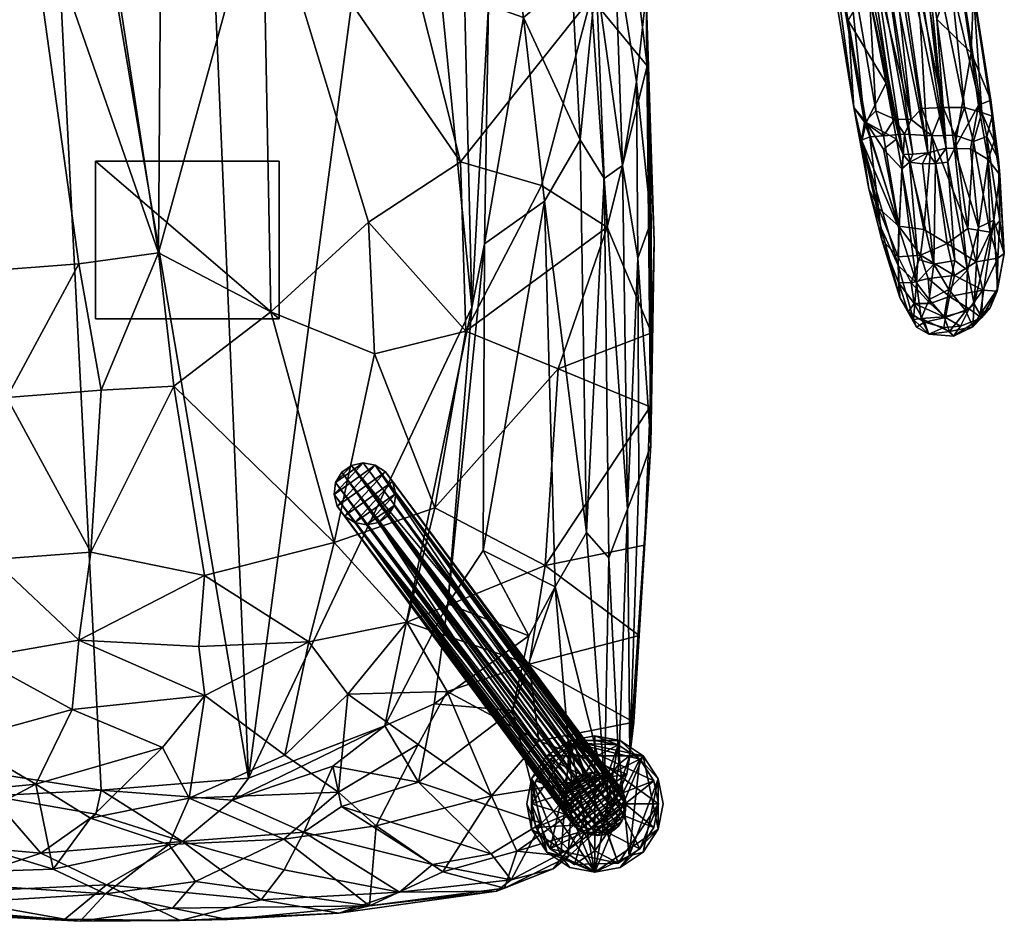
# Model space of a CAD drawing. Header units: inches. Extents: x -10.8 to 10.9, y -13 to 11.9.
# Tile 2 of 7: x -1.4 to 10.9, y -13 to -1.8. Entities that reach past the tile are written whole.
import ezdxf

# ---------------------------------------------------------------- set-up
doc = ezdxf.new("R2010")
doc.units = ezdxf.units.IN
doc.layers.get('0').update_dxf_attribs({"true_color": 0xc2ced6})

msp = doc.modelspace()

# ---------------------------------------------------------------- meshes
mesh = msp.add_polyface()
corners = [(3.398, 3.263, 12.111), (1.474, -11.188, 12.981), (0.809, 4.451, 12.04), (4.077, 1.863, 12.197), (4.246, -5.35, 12.629), (5.976, 1.336, 14.107), (6.41, -1.462, 14.312), (6.033, 1.341, 13.877), (6.424, -2.348, 14.644), (6.474, -4.277, 14.517), (6.308, -4.736, 14.102), (6.291, -2.55, 13.974), (6.022, -0.847, 13.505), (0.357, -4.672, 15.83), (1.751, -5.403, 15.881), (1.649, 0.033, 15.051), (3.122, 0.38, 14.844), (4.106, -3.54, 15.324), (5.113, -3.835, 15.184), (5.727, -1.501, 14.675), (4.368, 0.535, 14.616), (5.926, -4.35, 15.078), (5.001, 1.279, 12.569), (5.488, -1.247, 12.926), (4.467, 1.14, 12.321), (5.593, -3.268, 13.107), (4.888, -1.749, 12.595), (5.456, 1.206, 12.905), (5.791, -1.249, 13.2), (6.115, -3.587, 13.665), (4.404, -4.557, 12.602), (4.455, -1.595, 12.414), (5.148, -4.029, 12.886), (6.51, -4.529, 14.858), (2.964, -4.289, 15.599), (5.888, -3.747, 13.402), (0.392, -0.003, 15.104), (-1.147, 4.291, 12.049)]
mesh.append_faces([[corners[k] for k in face] for face in [(0, 1, 2), (3, 4, 0), (5, 6, 7), (6, 5, 8), (9, 10, 11), (6, 11, 12), (6, 9, 11), (6, 12, 7), (13, 14, 15), (16, 15, 17), (18, 19, 17), (19, 5, 20), (18, 21, 19), (22, 23, 24), (23, 25, 26), (23, 22, 27), (28, 23, 27), (25, 23, 28), (28, 12, 29), (30, 31, 26), (28, 27, 12), (26, 31, 24), (26, 32, 30), (10, 29, 11), (31, 30, 4), (31, 4, 3), (17, 19, 16), (8, 33, 6), (15, 14, 34), (5, 19, 8), (25, 28, 35), (28, 29, 35), (12, 11, 29), (13, 15, 36), (15, 34, 17), (25, 32, 26), (1, 37, 2), (8, 19, 21), (23, 26, 24), (19, 20, 16)]], dxfattribs={"vtx0": -1, "vtx1": -1, "vtx2": -1})
mesh = msp.add_polyface()
corners = [(-3.426, 3.209, 12.115), (-4.359, -2.518, 12.459), (-4.184, 1.662, 12.217), (-1.147, 4.291, 12.049), (-2.476, -11.009, 12.97), (-1.632, 2.834, 14.783), (-0.374, 2.581, 14.8), (-0.265, 3.037, 14.954), (-1.761, 2.251, 14.677), (-0.062, 2.182, 14.762), (-3.351, 2.176, 14.491), (-2.965, 2.663, 14.557), (-4.358, 2.785, 14.277), (-1.013, 1.717, 14.789), (-2.193, 1.706, 14.708), (0.561, 1.767, 14.796), (-1.32, 0.155, 15.046), (-2.385, 0.001, 14.988), (-1.93, -4.906, 15.793), (-3.05, -3.198, 15.419), (-4.664, -0.887, 14.797), (-3.552, -0.126, 14.86), (-4.999, 0.458, 14.496), (-0.472, 0.732, 14.984), (0.357, -4.672, 15.83), (-4.193, 3.061, 12.333), (-4.729, 2.675, 12.528), (-5.121, -1.959, 12.734), (-4.509, -1.333, 12.424), (-4.471, -3.831, 12.569), (-5.01, 1.356, 12.576), (1.031, 2.675, 14.79), (-4.626, 2.304, 14.233), (0.392, -0.003, 15.104), (-4.953, -5.017, 12.893), (-0.629, -4.809, 15.842), (-4.429, -4.065, 15.349)]
mesh.append_faces([[corners[k] for k in face] for face in [(0, 1, 2), (1, 0, 3), (4, 1, 3), (5, 6, 7), (8, 6, 5), (9, 6, 8), (10, 11, 12), (9, 8, 13), (13, 8, 14), (8, 10, 14), (13, 15, 9), (16, 17, 18), (18, 17, 19), (20, 21, 22), (14, 17, 16), (17, 14, 21), (23, 16, 24), (23, 15, 13), (25, 2, 26), (0, 2, 25), (27, 28, 29), (2, 28, 30), (28, 2, 1), (29, 28, 1), (31, 7, 6), (11, 8, 5), (21, 20, 19), (8, 11, 10), (10, 12, 32), (23, 13, 16), (22, 21, 10), (23, 24, 33), (26, 2, 30), (29, 34, 27), (21, 19, 17), (16, 35, 24), (20, 36, 19), (16, 18, 35), (14, 16, 13), (14, 10, 21), (22, 10, 32)]], dxfattribs={"vtx0": -1, "vtx1": -1, "vtx2": -1})
mesh = msp.add_polyface()
corners = [(-2.476, -11.009, 12.97), (-3.923, -8.854, 12.842), (-4.359, -2.518, 12.459), (1.474, -11.188, 12.981), (-0.355, -11.339, 12.99), (-1.147, 4.291, 12.049), (-3.422, -10.313, 12.942), (0.928, -8.674, 16.271), (-0.481, -8.386, 16.251), (-0.631, -9.477, 16.304), (-0.355, -6.376, 16.046), (0.547, -6.326, 16.036), (-3.457, -10, 16.002), (-5.118, -9.864, 15.666), (-4.493, -11.342, 15.543), (-2.099, -10.718, 16.058), (-1.887, -9.698, 16.22), (-0.715, -10.339, 16.217), (-4.147, -8.805, 15.908), (-2.849, -8.763, 16.107), (-3.2, -6.542, 15.863), (-4.832, -6.147, 15.553), (-1.698, -8.476, 16.204), (-1.525, -6.467, 16.013), (-0.629, -4.809, 15.842), (-1.93, -4.906, 15.793), (-3.523, -5.056, 15.634), (-3.05, -3.198, 15.419), (-4.371, -8.265, 12.948), (-5.013, -8.654, 13.281), (-4.471, -3.831, 12.569), (-4.953, -5.017, 12.893), (-4.54, -9.906, 13.257), (0.357, -4.672, 15.83), (-4.429, -4.065, 15.349), (0.935, -10.165, 16.244), (0.406, -10.809, 16.133)]
mesh.append_faces([[corners[k] for k in face] for face in [(0, 1, 2), (3, 4, 5), (1, 0, 6), (0, 5, 4), (7, 8, 9), (10, 8, 11), (12, 13, 14), (15, 16, 12), (17, 9, 16), (13, 12, 18), (19, 12, 16), (18, 19, 20), (18, 20, 21), (22, 23, 20), (8, 10, 23), (24, 25, 23), (25, 26, 20), (21, 20, 26), (26, 25, 27), (28, 1, 29), (30, 1, 28), (28, 31, 30), (32, 1, 6), (30, 2, 1), (10, 11, 33), (12, 19, 18), (9, 8, 22), (26, 34, 21), (35, 17, 36), (8, 7, 11), (19, 16, 22), (26, 27, 34), (35, 9, 17), (22, 20, 19), (8, 23, 22), (24, 23, 10), (25, 20, 23), (10, 33, 24), (15, 17, 16), (9, 22, 16), (32, 29, 1)]], dxfattribs={"vtx0": -1, "vtx1": -1, "vtx2": -1})
mesh = msp.add_polyface()
corners = [(4.246, -5.35, 12.629), (1.474, -11.188, 12.981), (3.398, 3.263, 12.111), (6.39, -8.297, 15.338), (6.323, -9.421, 15.361), (6.468, -7.058, 14.932), (6.458, -6.581, 15.213), (6.51, -4.529, 14.858), (6.424, -2.348, 14.644), (6.475, -5.664, 15.114), (6.41, -1.462, 14.312), (6.474, -4.277, 14.517), (6.318, -7.487, 14.456), (6.177, -7.852, 14.188), (6.308, -4.736, 14.102), (0.357, -4.672, 15.83), (0.547, -6.326, 16.036), (1.751, -5.403, 15.881), (0.928, -8.674, 16.271), (2.537, -8.267, 16.11), (3.788, -7.833, 15.902), (3.037, -5.924, 15.811), (2.964, -4.289, 15.599), (4.171, -5.644, 15.617), (4.106, -3.54, 15.324), (5.32, -6.109, 15.452), (5.926, -4.35, 15.078), (5.113, -3.835, 15.184), (5.157, -8.551, 15.684), (5.279, -8.817, 13.428), (5.148, -4.029, 12.886), (5.669, -8.142, 13.631), (5.948, -8.454, 13.931), (5.888, -3.747, 13.402), (4.404, -4.557, 12.602), (4.387, -8.364, 12.959), (3.95, -9.026, 12.861), (5.593, -3.268, 13.107), (6.115, -3.587, 13.665)]
mesh.append_faces([[corners[k] for k in face] for face in [(0, 1, 2), (3, 4, 5), (3, 5, 6), (7, 8, 9), (7, 9, 6), (7, 5, 10), (7, 6, 5), (11, 10, 5), (12, 13, 14), (5, 12, 14), (14, 11, 5), (15, 16, 17), (18, 19, 16), (19, 20, 21), (21, 22, 17), (21, 20, 23), (24, 22, 23), (25, 23, 20), (26, 27, 23), (3, 6, 28), (29, 30, 31), (32, 31, 33), (32, 33, 13), (34, 35, 36), (30, 35, 34), (29, 35, 30), (31, 30, 37), (31, 37, 33), (13, 38, 14), (34, 36, 0), (22, 21, 23), (25, 20, 28), (9, 25, 6), (25, 9, 26), (8, 26, 9), (19, 21, 17), (19, 17, 16), (24, 23, 27), (26, 23, 25), (33, 38, 13), (25, 28, 6)]], dxfattribs={"vtx0": -1, "vtx1": -1, "vtx2": -1})
mesh = msp.add_polyface()
corners = [(8.524, -0.087, 23.274), (8.325, 0.951, 23.259), (8.479, 0.493, 21.784), (8.311, 1.191, 21.727), (8.071, 2.005, 23.241), (8.701, 0.713, 20.259), (8.887, -0.051, 20.38), (8.153, 1.716, 21.679), (8.511, 1.316, 20.171), (9.282, 1.502, 19.951), (9.498, 1.237, 20.193), (9.555, 0.266, 20.137), (8.812, 1.226, 19.869), (8.88, 1.536, 19.765), (9.23, -0.062, 20.07), (8.7, 1.103, 20.019), (9.098, -0.11, 20.144), (8.345, 2.026, 19.827), (8.964, -0.165, 20.309), (9.939, 1.389, 22.79), (9.889, 1.163, 21.673), (9.873, 1.653, 23.146), (10.124, 0.525, 22.905), (10.155, 0.348, 23.104), (10.22, -0.021, 22.76), (10.275, -0.307, 23.19), (10.08, 0.145, 21.76), (10.184, -0.473, 21.835), (9.712, 0.223, 20.314), (9.746, 1.321, 23.544), (10.161, -0.253, 23.512), (9.901, 1.358, 23.309), (8.698, 1.576, 23.706), (9.134, -0.661, 23.839), (8.876, 2.07, 23.732), (8.877, -0.663, 23.698), (8.49, 1.539, 23.593), (8.301, 1.459, 23.411), (8.632, -0.233, 23.478), (8.696, -1.087, 23.311), (10.472, -1.454, 23.38), (9.203, 0.987, 19.883), (9.584, 0.935, 23.728), (10.196, -1.314, 23.735), (9.228, 1.371, 23.774), (9.7, -3.014, 24.015), (8.681, -0.502, 21.853)]
mesh.append_faces([[corners[k] for k in face] for face in [(0, 1, 2), (3, 1, 4), (1, 3, 2), (2, 5, 6), (5, 2, 3), (7, 8, 3), (9, 10, 11), (12, 13, 14), (15, 12, 16), (8, 17, 15), (18, 6, 5), (18, 5, 15), (19, 20, 21), (21, 22, 19), (22, 21, 23), (24, 23, 25), (22, 26, 20), (23, 24, 26), (27, 28, 26), (29, 30, 31), (32, 33, 34), (32, 35, 33), (36, 35, 32), (37, 35, 36), (37, 38, 35), (37, 39, 38), (23, 21, 40), (1, 37, 4), (13, 41, 14), (12, 14, 16), (15, 16, 18), (17, 12, 15), (26, 22, 23), (20, 26, 28), (31, 40, 21), (1, 0, 37), (41, 9, 11), (42, 43, 29), (0, 39, 37), (8, 15, 5), (44, 34, 45), (0, 2, 46), (2, 6, 46), (5, 3, 8), (10, 28, 11), (22, 20, 19), (20, 28, 10)]], dxfattribs={"vtx0": -1, "vtx1": -1, "vtx2": -1})
mesh = msp.add_polyface()
corners = [(8.681, -0.502, 21.853), (8.887, -0.051, 20.38), (9.157, -1.366, 20.587), (9.098, -0.11, 20.144), (9.23, -0.062, 20.07), (9.718, -3.447, 20.734), (9.203, 0.987, 19.883), (9.906, -3.428, 20.676), (9.712, 0.223, 20.314), (9.872, -0.756, 20.51), (10.132, -3.37, 20.758), (10.018, -1.772, 20.669), (8.964, -0.165, 20.309), (9.6, -3.45, 20.837), (10.275, -0.307, 23.19), (10.184, -0.473, 21.835), (10.22, -0.021, 22.76), (10.473, -1.406, 23.25), (10.275, -1.044, 21.889), (10.445, -2.187, 22.003), (10.08, 0.145, 21.76), (9.584, 0.935, 23.728), (10.36, -2.868, 23.893), (10.196, -1.314, 23.735), (10.097, -2.867, 23.999), (9.829, -2.88, 24.023), (9.228, 1.371, 23.774), (9.7, -3.014, 24.015), (8.877, -0.663, 23.698), (9.259, -2.91, 23.828), (9.134, -0.661, 23.839), (8.632, -0.233, 23.478), (9.12, -3.05, 23.655), (8.989, -2.868, 23.412), (10.472, -1.454, 23.38), (10.155, 0.348, 23.104), (10.689, -2.775, 23.332), (9.812, -1.787, 20.431), (9.555, 0.266, 20.137), (10.161, -0.253, 23.512), (9.901, 1.358, 23.309), (10.577, -2.93, 23.722), (9.746, 1.321, 23.544), (8.876, 2.07, 23.732), (9.492, -3.011, 23.957), (8.696, -1.087, 23.311), (8.915, -1.788, 21.976), (9.387, -2.564, 20.782), (8.524, -0.087, 23.274)]
mesh.append_faces([[corners[k] for k in face] for face in [(0, 1, 2), (3, 4, 5), (4, 6, 7), (8, 9, 10), (11, 10, 9), (12, 13, 2), (12, 2, 1), (14, 15, 16), (14, 17, 18), (19, 18, 17), (18, 11, 9), (16, 15, 20), (8, 15, 9), (21, 22, 23), (21, 24, 22), (25, 26, 27), (28, 29, 30), (31, 32, 28), (31, 33, 32), (14, 34, 17), (14, 35, 34), (36, 17, 34), (6, 37, 7), (12, 3, 13), (6, 38, 37), (39, 34, 40), (41, 34, 39), (23, 39, 42), (26, 24, 21), (30, 27, 43), (29, 44, 30), (32, 29, 28), (45, 33, 31), (37, 38, 10), (41, 39, 23), (0, 46, 45), (8, 10, 38), (46, 33, 45), (19, 11, 18), (25, 24, 26), (0, 2, 46), (47, 46, 2), (14, 18, 15), (36, 19, 17), (18, 9, 15), (0, 45, 48)]], dxfattribs={"vtx0": -1, "vtx1": -1, "vtx2": -1})
mesh = msp.add_polyface()
corners = [(8.915, -1.788, 21.976), (9.141, -3.054, 22.096), (8.989, -2.868, 23.412), (9.086, -3.281, 22.73), (9.517, -3.258, 20.903), (9.357, -3.382, 21.519), (9.582, -3.629, 20.94), (9.387, -2.564, 20.782), (10.237, -3.377, 20.921), (10.132, -3.37, 20.758), (10.018, -1.772, 20.669), (9.906, -3.428, 20.676), (9.812, -1.787, 20.431), (9.6, -3.45, 20.837), (10.535, -2.837, 22.073), (10.729, -3.285, 22.87), (10.656, -3.514, 22.282), (10.689, -2.775, 23.332), (10.445, -2.187, 22.003), (10.435, -3.381, 21.527), (9.614, -3.199, 24.001), (9.957, -3.217, 24.05), (9.7, -3.014, 24.015), (9.492, -3.011, 23.957), (9.184, -3.233, 23.718), (9.356, -3.218, 23.881), (9.12, -3.05, 23.655), (9.082, -3.272, 23.52), (9.172, -3.875, 23.419), (10.472, -1.454, 23.38), (10.577, -2.93, 23.722), (10.705, -2.974, 23.468), (9.134, -0.661, 23.839), (10.638, -3.226, 23.717), (10.781, -3.511, 23.482), (10.36, -2.868, 23.893), (10.097, -2.867, 23.999), (10.242, -3.21, 23.989), (9.829, -2.88, 24.023), (10.002, -3.561, 20.717), (9.23, -0.062, 20.07), (9.718, -3.447, 20.734), (9.157, -1.366, 20.587), (10.196, -1.314, 23.735), (10.474, -3.29, 23.887), (10.154, -3.544, 20.803), (9.098, -0.11, 20.144), (9.259, -2.91, 23.828)]
mesh.append_faces([[corners[k] for k in face] for face in [(0, 1, 2), (3, 2, 1), (1, 4, 5), (5, 4, 6), (4, 1, 7), (7, 1, 0), (8, 9, 10), (9, 11, 12), (4, 7, 13), (14, 15, 16), (17, 14, 18), (16, 19, 14), (14, 19, 8), (18, 14, 8), (20, 21, 22), (20, 22, 23), (24, 25, 26), (24, 26, 27), (28, 27, 2), (29, 30, 31), (32, 23, 22), (33, 34, 31), (35, 36, 37), (17, 29, 31), (21, 36, 38), (39, 11, 9), (4, 13, 6), (2, 3, 28), (40, 11, 41), (7, 42, 13), (20, 23, 25), (35, 30, 43), (30, 35, 44), (15, 14, 17), (45, 9, 8), (46, 41, 13), (35, 37, 44), (21, 38, 22), (23, 47, 25), (47, 26, 25), (26, 2, 27), (30, 44, 33), (17, 31, 34), (18, 8, 10), (33, 31, 30), (36, 21, 37), (15, 17, 34)]], dxfattribs={"vtx0": -1, "vtx1": -1, "vtx2": -1})
mesh = msp.add_polyface()
corners = [(10.8, -3.702, 23.111), (10.781, -3.511, 23.482), (10.854, -4.678, 23.391), (10.656, -3.514, 22.282), (10.723, -4.264, 22.484), (10.533, -4.355, 21.661), (10.237, -3.377, 20.921), (10.435, -3.381, 21.527), (10.398, -4.887, 21.065), (10.154, -3.544, 20.803), (10.474, -3.29, 23.887), (10.4, -4.369, 24.053), (10.677, -4.413, 23.856), (10.242, -3.21, 23.989), (10.145, -4.555, 24.115), (9.957, -3.217, 24.05), (9.981, -4.81, 20.955), (9.841, -3.564, 20.715), (10.002, -3.561, 20.717), (9.857, -4.379, 24.087), (9.614, -3.199, 24.001), (9.678, -3.546, 20.782), (9.547, -4.34, 23.939), (9.781, -4.748, 21.047), (9.172, -3.875, 23.419), (9.333, -4.51, 23.499), (9.295, -4.116, 23.662), (9.141, -3.054, 22.096), (9.55, -4.371, 21.686), (9.086, -3.281, 22.73), (9.357, -3.382, 21.519), (9.582, -3.629, 20.94), (10.132, -3.37, 20.758), (9.718, -3.447, 20.734), (9.906, -3.428, 20.676), (9.6, -3.45, 20.837), (10.801, -4.269, 23.636), (10.638, -3.226, 23.717), (9.184, -3.233, 23.718), (9.082, -3.272, 23.52), (9.325, -4.365, 22.804), (9.766, -5.041, 21.211), (10.242, -4.765, 20.953), (9.356, -3.218, 23.881), (10.729, -3.285, 22.87), (9.538, -4.829, 22.188)]
mesh.append_faces([[corners[k] for k in face] for face in [(0, 1, 2), (3, 4, 5), (6, 7, 5), (8, 9, 6), (10, 11, 12), (13, 11, 10), (14, 11, 15), (16, 17, 18), (15, 19, 14), (20, 19, 15), (16, 21, 17), (19, 20, 22), (23, 21, 16), (24, 25, 26), (27, 28, 29), (30, 28, 27), (30, 31, 28), (18, 32, 9), (21, 33, 34), (21, 35, 33), (21, 31, 35), (36, 2, 1), (6, 5, 8), (37, 36, 1), (12, 36, 37), (10, 12, 37), (26, 22, 38), (31, 21, 23), (39, 26, 38), (24, 26, 39), (29, 40, 24), (41, 28, 31), (0, 4, 3), (4, 0, 2), (42, 18, 9), (18, 17, 34), (20, 43, 22), (43, 38, 22), (21, 34, 17), (25, 24, 40), (0, 44, 1), (45, 40, 29), (3, 5, 7), (11, 13, 15), (28, 45, 29), (0, 3, 44)]], dxfattribs={"vtx0": -1, "vtx1": -1, "vtx2": -1})
mesh = msp.add_polyface()
corners = [(-0.422, -5.49, 13.137), (-0.422, -5.49, 13.942), (-0.422, -3.531, 13.137), (-0.422, -3.531, 13.942), (1.855, -5.49, 13.137), (1.855, -5.49, 13.942), (1.855, -3.531, 13.137), (1.855, -3.531, 13.942)]
mesh.append_faces([[corners[k] for k in face] for face in [(5, 3, 1), (3, 5, 7)]], dxfattribs={"vtx0": -1})
mesh.append_faces([[corners[k] for k in face] for face in [(0, 4, 5), (5, 1, 0), (4, 6, 7), (7, 5, 4), (6, 2, 3), (3, 7, 6), (2, 0, 1), (1, 3, 2), (4, 0, 2), (2, 6, 4)]], dxfattribs={"vtx2": -1})
mesh = msp.add_polyface()
corners = [(10.145, -4.555, 24.115), (9.816, -4.699, 24.012), (10.236, -4.95, 23.955), (9.92, -5.251, 21.235), (10.167, -5.125, 21.093), (10.107, -5.464, 21.37), (9.699, -5.043, 23.729), (9.735, -5.299, 23.467), (9.935, -5.301, 23.627), (9.909, -4.989, 23.904), (9.547, -4.34, 23.939), (9.536, -4.72, 23.81), (9.824, -5.486, 21.538), (9.766, -5.041, 21.211), (9.981, -4.81, 20.955), (9.663, -5.403, 23.046), (9.865, -5.531, 23.14), (9.54, -5.037, 23.518), (9.295, -4.116, 23.662), (9.726, -5.496, 21.753), (9.918, -5.679, 21.941), (9.766, -5.594, 21.995), (9.556, -5.223, 23.096), (9.333, -4.51, 23.499), (9.325, -4.365, 22.804), (10.002, -3.561, 20.717), (10.242, -4.765, 20.953), (9.582, -3.629, 20.94), (9.781, -4.748, 21.047), (10.176, -5.212, 23.774), (9.857, -4.379, 24.087), (10.102, -5.597, 23.062), (10.173, -5.647, 21.671), (10.124, -5.472, 23.42), (9.538, -4.829, 22.188), (9.55, -4.371, 21.686)]
mesh.append_faces([[corners[k] for k in face] for face in [(0, 1, 2), (3, 4, 5), (6, 7, 8), (6, 9, 1), (10, 11, 1), (3, 5, 12), (3, 13, 14), (7, 15, 16), (11, 17, 6), (12, 13, 3), (18, 11, 10), (19, 13, 12), (12, 20, 19), (19, 21, 22), (15, 17, 22), (23, 22, 17), (22, 23, 24), (14, 25, 26), (6, 8, 9), (21, 20, 16), (15, 21, 16), (17, 7, 6), (23, 11, 18), (13, 27, 28), (29, 9, 8), (4, 3, 14), (1, 30, 10), (13, 28, 14), (7, 17, 15), (17, 11, 23), (30, 1, 0), (31, 16, 20), (20, 12, 32), (33, 8, 7), (19, 34, 13), (12, 5, 32), (16, 31, 33), (21, 15, 22), (29, 8, 33), (19, 22, 34), (34, 22, 24), (1, 9, 2), (6, 1, 11), (20, 21, 19), (33, 7, 16), (34, 35, 13)]], dxfattribs={"vtx0": -1, "vtx1": -1, "vtx2": -1})
mesh = msp.add_polyface()
corners = [(10.398, -4.887, 21.065), (10.533, -4.355, 21.661), (10.48, -5.309, 21.467), (10.677, -5.354, 22.689), (10.556, -5.436, 21.922), (10.772, -5.117, 22.948), (10.767, -5.146, 23.31), (10.854, -4.678, 23.391), (10.801, -4.269, 23.636), (10.775, -4.735, 23.663), (10.463, -5.59, 21.892), (10.677, -4.413, 23.856), (10.573, -5.476, 23.074), (10.589, -5.133, 23.679), (10.242, -4.765, 20.953), (10.154, -3.544, 20.803), (10.507, -4.782, 23.936), (10.167, -5.125, 21.093), (10.173, -5.647, 21.671), (10.378, -5.391, 21.376), (10.223, -5.703, 22.055), (10.107, -5.464, 21.37), (10.309, -5.579, 23.119), (10.176, -5.212, 23.774), (10.419, -5.367, 23.518), (10.236, -4.95, 23.955), (10.145, -4.555, 24.115), (9.981, -4.81, 20.955), (10.102, -5.597, 23.062), (9.918, -5.679, 21.941), (10.124, -5.472, 23.42), (9.909, -4.989, 23.904), (10.723, -4.264, 22.484), (10.4, -4.369, 24.053)]
mesh.append_faces([[corners[k] for k in face] for face in [(0, 1, 2), (3, 4, 5), (6, 3, 5), (7, 8, 9), (9, 6, 7), (4, 10, 2), (11, 9, 8), (12, 10, 3), (13, 6, 9), (0, 14, 15), (13, 12, 6), (11, 16, 9), (17, 14, 0), (18, 19, 10), (12, 20, 10), (21, 19, 18), (22, 20, 12), (13, 23, 24), (25, 16, 26), (17, 27, 14), (20, 28, 29), (5, 7, 6), (19, 0, 2), (19, 2, 10), (10, 4, 3), (12, 3, 6), (24, 12, 13), (28, 20, 22), (13, 9, 16), (20, 18, 10), (23, 13, 25), (17, 19, 21), (30, 28, 22), (23, 25, 31), (2, 1, 32), (16, 11, 33), (16, 33, 26), (13, 16, 25), (5, 4, 32), (7, 5, 32), (17, 0, 19), (24, 22, 12), (30, 24, 23), (30, 22, 24), (18, 20, 29), (4, 2, 32)]], dxfattribs={"vtx0": -1, "vtx1": -1, "vtx2": -1})
mesh = msp.add_polyface()
corners = [(3.168, -10.539, 12.943), (1.474, -11.188, 12.981), (4.246, -5.35, 12.629), (3.95, -9.026, 12.861), (6.208, -10.91, 14.733), (6.468, -7.058, 14.932), (6.258, -10.495, 15.298), (6.323, -9.421, 15.361), (6.069, -11.016, 14.416), (6.177, -7.852, 14.188), (6.318, -7.487, 14.456), (2.537, -8.267, 16.11), (2.222, -9.496, 16.194), (3.44, -9.255, 16.039), (2.706, -10.148, 16.087), (3.582, -10.771, 15.855), (3.941, -10.115, 15.896), (3.788, -7.833, 15.902), (5.157, -8.551, 15.684), (4.957, -9.777, 15.715), (0.935, -10.165, 16.244), (0.86, -9.556, 16.288), (-0.631, -9.477, 16.304), (3.778, -10.266, 13.046), (3.585, -11.241, 13.304), (4.952, -9.423, 13.353), (4.75, -10.352, 13.428), (5.495, -11.359, 13.967), (5.279, -8.817, 13.428), (5.891, -11.251, 14.221), (5.669, -8.142, 13.631), (5.948, -8.454, 13.931), (0.928, -8.674, 16.271), (1.924, -10.903, 16.031), (5.08, -10.725, 15.568), (4.387, -8.364, 12.959), (6.39, -8.297, 15.338)]
mesh.append_faces([[corners[k] for k in face] for face in [(0, 1, 2), (0, 2, 3), (4, 5, 6), (6, 5, 7), (4, 8, 9), (4, 9, 10), (4, 10, 5), (11, 12, 13), (14, 15, 16), (17, 11, 13), (18, 17, 13), (13, 16, 19), (18, 19, 7), (20, 21, 22), (0, 23, 24), (25, 26, 23), (23, 26, 24), (27, 26, 28), (29, 28, 30), (31, 29, 30), (8, 29, 31), (3, 23, 0), (8, 31, 9), (32, 21, 12), (14, 12, 33), (20, 33, 12), (11, 32, 12), (12, 14, 13), (16, 34, 19), (6, 7, 19), (35, 28, 25), (27, 28, 29), (26, 25, 28), (14, 16, 13), (18, 13, 19), (18, 7, 36), (32, 22, 21), (25, 23, 3), (20, 12, 21), (6, 19, 34), (35, 25, 3)]], dxfattribs={"vtx0": -1, "vtx1": -1, "vtx2": -1})
mesh = msp.add_polyface()
corners = [(2.537, -7.668, 12.821), (2.556, -7.521, 12.812), (2.576, -7.815, 12.83), (2.632, -7.393, 12.804), (2.666, -7.937, 12.837), (2.753, -7.308, 12.799), (2.793, -8.018, 12.842), (2.899, -7.278, 12.797), (2.941, -8.047, 12.844), (3.047, -7.307, 12.799), (3.087, -8.017, 12.842), (3.174, -7.388, 12.804), (3.208, -7.932, 12.837), (3.264, -7.51, 12.811), (3.284, -7.804, 12.829), (3.303, -7.656, 12.82), (4.324, -9.198, 6.678), (4.37, -9.975, 6.702), (5.391, -11.509, 0.559), (5.396, -11.549, 0.559), (5.4, -11.399, 0.559), (5.409, -11.606, 0.559), (5.42, -11.335, 0.559), (5.43, -11.66, 0.559), (5.44, -11.296, 0.559), (5.469, -11.727, 0.559), (5.483, -11.235, 0.559), (5.52, -11.786, 0.559), (5.54, -11.184, 0.559), (5.58, -11.834, 0.559), (5.603, -11.148, 0.559), (5.649, -11.871, 0.559), (5.673, -11.126, 0.559), (5.723, -11.894, 0.559), (5.748, -11.118, 0.559), (5.8, -11.902, 0.559), (5.826, -11.126, 0.559), (5.876, -11.895, 0.559), (5.9, -11.149, 0.559), (5.946, -11.872, 0.559), (5.968, -11.186, 0.559), (6.009, -11.836, 0.559), (6.029, -11.235, 0.559), (6.066, -11.785, 0.559), (6.079, -11.294, 0.559), (6.109, -11.725, 0.559), (6.119, -11.361, 0.559), (6.14, -11.415, 0.559), (6.142, -11.648, 0.559), (6.153, -11.472, 0.559), (6.155, -11.593, 0.559), (6.158, -11.512, 0.559)]
mesh.append_faces([[corners[k] for k in face] for face in [(30, 26, 28)]], dxfattribs={"vtx0": -1})
mesh.append_faces([[corners[k] for k in face] for face in [(32, 24, 30), (34, 22, 32), (22, 34, 20), (19, 40, 21), (27, 46, 29), (36, 20, 34), (42, 23, 40), (46, 27, 44), (47, 29, 46), (48, 35, 50), (33, 50, 35), (13, 6, 15), (0, 7, 1), (10, 14, 8), (6, 17, 8), (21, 2, 19), (35, 17, 33), (33, 6, 31), (3, 24, 1), (32, 16, 34), (5, 28, 3), (46, 13, 47), (45, 12, 43), (37, 17, 35)]], dxfattribs={"vtx0": -1, "vtx1": -1})
mesh.append_faces([[corners[k] for k in face] for face in [(6, 33, 17), (32, 5, 16), (36, 16, 9), (17, 37, 10)]], dxfattribs={"vtx0": -1, "vtx1": -1, "vtx2": -1})
mesh.append_faces([[corners[k] for k in face] for face in [(36, 18, 20), (30, 24, 26), (25, 42, 44), (44, 27, 25), (51, 33, 31), (19, 38, 40), (31, 47, 49), (37, 45, 43), (43, 39, 37), (33, 51, 50), (1, 7, 5), (0, 9, 7), (2, 11, 9), (11, 2, 4), (4, 13, 11), (13, 4, 6), (15, 6, 8), (8, 14, 15), (4, 27, 29), (29, 6, 4), (2, 23, 25), (25, 4, 2), (0, 18, 19), (19, 2, 0), (6, 29, 31), (1, 24, 22), (16, 5, 7), (5, 32, 30), (1, 22, 20), (20, 0, 1), (16, 7, 9), (16, 36, 34), (9, 38, 36), (11, 42, 40), (47, 13, 15), (17, 10, 8), (10, 39, 41), (10, 37, 39)]], dxfattribs={"vtx0": -1, "vtx2": -1})
mesh.append_faces([[corners[k] for k in face] for face in [(22, 24, 32), (19, 18, 38), (23, 21, 40), (31, 29, 47), (25, 23, 42), (49, 51, 31), (48, 45, 37), (37, 35, 48), (36, 38, 18), (0, 2, 9), (21, 23, 2), (25, 27, 4), (26, 24, 3), (28, 26, 3), (30, 28, 5), (20, 18, 0), (9, 11, 40), (40, 38, 9), (44, 42, 11), (11, 13, 44), (46, 44, 13), (49, 47, 15), (51, 49, 15), (15, 14, 50), (50, 51, 15), (45, 48, 14), (14, 12, 45), (12, 10, 41), (48, 50, 14), (41, 43, 12)]], dxfattribs={"vtx1": -1, "vtx2": -1})
mesh.append_faces([[corners[k] for k in face] for face in [(43, 41, 39), (5, 3, 1), (10, 12, 14)]], dxfattribs={"vtx2": -1})
mesh = msp.add_polyface()
corners = [(0.487, -12.014, 15.644), (-0.484, -11.686, 15.829), (-0.95, -12.318, 15.436), (0.737, -11.438, 15.931), (-2.815, -12.779, 14.836), (-0.3, -12.624, 15.199), (-3.558, -12.405, 15.1), (-1.166, -11.265, 15.983), (-2.099, -10.718, 16.058), (-2.974, -11.441, 15.75), (-3.569, -10.768, 15.855), (-3.457, -10, 16.002), (0.406, -10.809, 16.133), (-0.715, -10.339, 16.217), (-0.613, -12.966, 14.743), (-2.561, -12.86, 14.606), (-0.806, -12.939, 14.473), (-4.571, -12.588, 14.818), (-0.289, -12.514, 13.888), (0.626, -12.957, 14.53), (-1.1, -12.121, 13.5), (0.658, -11.977, 13.35), (-2.598, -12.622, 14.108), (-4.422, -12.569, 14.368), (-3.297, -11.467, 13.329), (-3.422, -10.313, 12.942), (-2.476, -11.009, 12.97), (-1.722, -11.408, 13.044), (-2.364, -12.009, 13.482), (-0.418, -11.637, 13.102), (-0.355, -11.339, 12.99), (0.53, -12.803, 14.977), (-4.325, -12.423, 14.11), (-2.353, -11.895, 15.6), (-4.637, -11.935, 15.252)]
mesh.append_faces([[corners[k] for k in face] for face in [(0, 1, 2), (1, 0, 3), (4, 5, 6), (7, 8, 9), (10, 8, 11), (7, 1, 12), (13, 7, 12), (5, 4, 14), (15, 16, 14), (17, 15, 4), (14, 4, 15), (16, 18, 19), (18, 20, 21), (22, 16, 15), (15, 23, 22), (24, 25, 26), (26, 27, 28), (29, 20, 27), (27, 30, 29), (14, 31, 5), (19, 14, 16), (32, 28, 22), (27, 26, 30), (1, 7, 2), (9, 33, 7), (22, 20, 18), (22, 28, 20), (29, 30, 21), (18, 16, 22), (9, 34, 33), (9, 8, 10), (8, 7, 13), (2, 6, 5), (33, 6, 2), (20, 29, 21), (1, 3, 12), (24, 28, 32), (20, 28, 27), (0, 2, 5), (7, 33, 2), (26, 28, 24)]], dxfattribs={"vtx0": -1, "vtx1": -1, "vtx2": -1})
mesh = msp.add_polyface()
corners = [(6.069, -11.016, 14.416), (5.993, -11.545, 14.66), (5.891, -11.251, 14.221), (5.447, -12.074, 14.328), (5.868, -11.774, 15.053), (4.491, -11.411, 15.528), (3.582, -10.771, 15.855), (3.059, -11.78, 15.58), (4.806, -12.097, 15.125), (3.888, -12.354, 15.103), (5.08, -10.725, 15.568), (3.941, -10.115, 15.896), (6.172, -11.14, 15.212), (5.446, -12.163, 14.947), (4.654, -12.553, 14.829), (6.258, -10.495, 15.298), (2.975, -12.773, 14.83), (4.554, -12.592, 14.597), (4.734, -12.451, 14.231), (5.257, -12.316, 14.726), (6.208, -10.91, 14.733), (5.495, -11.359, 13.967), (5.113, -11.748, 13.939), (4.488, -12.127, 13.932), (3.758, -12.263, 13.884), (3.347, -12.605, 14.176), (2.595, -12.865, 14.573), (3.585, -11.241, 13.304), (2.631, -11.543, 13.238), (4.75, -10.352, 13.428)]
mesh.append_faces([[corners[k] for k in face] for face in [(0, 1, 2), (3, 1, 4), (5, 6, 7), (8, 5, 9), (5, 10, 11), (5, 8, 12), (12, 10, 5), (13, 8, 14), (12, 15, 10), (16, 14, 9), (17, 18, 19), (14, 16, 17), (15, 12, 20), (19, 3, 13), (13, 14, 19), (14, 17, 19), (2, 3, 21), (21, 3, 22), (22, 3, 18), (23, 18, 24), (25, 24, 18), (26, 25, 17), (27, 22, 23), (23, 28, 27), (20, 1, 0), (12, 4, 1), (4, 12, 8), (8, 13, 4), (20, 12, 1), (1, 3, 2), (24, 28, 23), (19, 18, 3), (29, 21, 22), (9, 14, 8), (5, 7, 9), (3, 4, 13), (25, 18, 17), (5, 11, 6), (16, 26, 17), (22, 18, 23), (29, 22, 27)]], dxfattribs={"vtx0": -1, "vtx1": -1, "vtx2": -1})
mesh = msp.add_polyface()
corners = [(1.474, -11.188, 12.981), (3.168, -10.539, 12.943), (1.273, -11.462, 13.038), (1.914, -11.948, 15.613), (0.737, -11.438, 15.931), (0.487, -12.014, 15.644), (2.59, -11.365, 15.827), (1.924, -10.903, 16.031), (3.582, -10.771, 15.855), (2.706, -10.148, 16.087), (3.059, -11.78, 15.58), (3.888, -12.354, 15.103), (2.975, -12.773, 14.83), (0.818, -12.474, 15.321), (1.215, -12.944, 14.717), (0.53, -12.803, 14.977), (-0.613, -12.966, 14.743), (0.626, -12.957, 14.53), (2.595, -12.865, 14.573), (3.758, -12.263, 13.884), (3.347, -12.605, 14.176), (2.161, -11.86, 13.363), (1.917, -12.327, 13.728), (1.633, -12.701, 14.161), (0.658, -11.977, 13.35), (2.521, -11.042, 12.982), (3.585, -11.241, 13.304), (-0.355, -11.339, 12.99), (-0.3, -12.624, 15.199), (0.935, -10.165, 16.244), (0.406, -10.809, 16.133), (2.631, -11.543, 13.238), (-0.289, -12.514, 13.888)]
mesh.append_faces([[corners[k] for k in face] for face in [(0, 1, 2), (3, 4, 5), (6, 7, 4), (6, 8, 9), (6, 10, 8), (11, 10, 12), (13, 12, 3), (14, 15, 16), (15, 12, 13), (14, 12, 15), (14, 16, 17), (18, 12, 14), (19, 20, 21), (22, 23, 24), (24, 2, 21), (2, 25, 21), (25, 1, 26), (2, 27, 0), (25, 2, 1), (18, 17, 23), (15, 13, 28), (5, 13, 3), (4, 3, 6), (6, 3, 10), (13, 5, 28), (17, 18, 14), (23, 22, 20), (18, 23, 20), (29, 30, 4), (21, 31, 19), (24, 21, 22), (2, 24, 27), (3, 12, 10), (20, 22, 21), (23, 32, 24), (32, 23, 17), (25, 31, 21), (6, 9, 7), (25, 26, 31), (29, 4, 7)]], dxfattribs={"vtx0": -1, "vtx1": -1, "vtx2": -1})
mesh = msp.add_polyface()
corners = [(4.928, -11.51), (4.928, -11.51, 0.106), (4.987, -11.822), (4.987, -11.822, 0.106), (4.987, -11.199), (4.987, -11.199, 0.106), (5.176, -12.109), (5.176, -12.109, 0.106), (5.176, -10.912), (5.176, -10.912, 0.106), (5.351, -12.155, 0.106), (5.463, -12.297), (5.463, -12.297, 0.106), (5.463, -10.723), (5.463, -10.723, 0.106), (5.774, -12.357), (5.774, -12.357, 0.106), (5.774, -10.723, 0.106), (5.774, -10.664), (5.774, -10.664, 0.106), (6.064, -10.778, 0.106), (6.086, -12.297), (6.086, -12.297, 0.106), (6.086, -10.723), (6.086, -10.723, 0.106), (6.198, -12.155, 0.106), (6.331, -10.954, 0.106), (6.373, -12.109), (6.373, -12.109, 0.106), (6.373, -10.912), (6.373, -10.912, 0.106), (6.561, -11.822), (6.561, -11.822, 0.106), (6.561, -11.199), (6.561, -11.199, 0.106), (6.621, -11.51), (6.621, -11.51, 0.106)]
mesh.append_faces([[corners[k] for k in face] for face in [(6, 15, 11), (23, 13, 18), (21, 31, 27)]], dxfattribs={"vtx0": -1})
mesh.append_faces([[corners[k] for k in face] for face in [(33, 31, 29), (1, 7, 5), (19, 20, 24), (24, 26, 30), (32, 34, 28), (16, 10, 12), (12, 10, 7), (14, 17, 19), (13, 29, 8)]], dxfattribs={"vtx0": -1, "vtx1": -1})
mesh.append_faces([[corners[k] for k in face] for face in [(4, 15, 2), (8, 29, 15), (31, 15, 29), (20, 25, 26), (20, 16, 25), (25, 34, 26), (16, 20, 17), (5, 10, 14), (16, 17, 14), (14, 10, 16), (5, 7, 10), (20, 19, 17), (26, 24, 20), (25, 28, 34)]], dxfattribs={"vtx0": -1, "vtx1": -1, "vtx2": -1})
mesh.append_faces([[corners[k] for k in face] for face in [(15, 4, 8), (13, 23, 29), (15, 6, 2), (31, 21, 15), (18, 19, 24), (24, 23, 18), (29, 30, 34), (34, 33, 29), (23, 24, 30), (30, 29, 23), (33, 34, 36), (36, 35, 33), (31, 32, 28), (28, 27, 31), (21, 22, 16), (16, 15, 21), (27, 28, 22), (22, 21, 27), (35, 36, 32), (32, 31, 35), (15, 16, 12), (12, 11, 15), (6, 7, 3), (3, 2, 6), (11, 12, 7), (7, 6, 11), (2, 3, 1), (1, 0, 2), (4, 5, 9), (9, 8, 4), (13, 14, 19), (19, 18, 13), (8, 9, 14), (14, 13, 8), (0, 1, 5), (5, 4, 0)]], dxfattribs={"vtx0": -1, "vtx2": -1})
mesh.append_faces([[corners[k] for k in face] for face in [(35, 31, 33), (36, 34, 32)]], dxfattribs={"vtx1": -1})
mesh.append_faces([[corners[k] for k in face] for face in [(34, 30, 26), (16, 22, 25), (22, 28, 25)]], dxfattribs={"vtx1": -1, "vtx2": -1})
mesh.append_faces([[corners[k] for k in face] for face in [(2, 0, 4), (1, 3, 7), (14, 9, 5)]], dxfattribs={"vtx2": -1})
mesh = msp.add_polyface()
corners = [(4.987, -11.51, 0.106), (5.042, -11.8, 0.106), (5.042, -11.221, 0.106), (5.218, -12.067, 0.106), (5.218, -10.954, 0.106), (5.416, -11.642, 0.558), (5.427, -11.373, 0.559), (5.51, -11.775, 0.559), (5.51, -11.246, 0.559), (5.517, -10.754, 0.107), (5.519, -12.263, 0.112), (5.637, -11.858, 0.559), (5.637, -11.163, 0.559), (5.774, -12.091, 0.333), (5.774, -10.93, 0.333), (5.929, -11.157, 0.559), (5.93, -11.865, 0.558), (6.064, -12.243, 0.106), (6.064, -10.778, 0.106), (6.122, -11.648, 0.559), (6.122, -11.373, 0.559), (6.148, -11.51, 0.559), (6.331, -12.067, 0.106), (6.331, -10.954, 0.106), (6.506, -11.8, 0.106), (6.506, -11.221, 0.106), (6.562, -11.51, 0.106)]
mesh.append_faces([[corners[k] for k in face] for face in [(9, 2, 4)]], dxfattribs={"vtx0": -1})
mesh.append_faces([[corners[k] for k in face] for face in [(21, 20, 15), (19, 21, 15), (16, 19, 15), (16, 7, 11), (15, 5, 7), (7, 16, 15), (15, 8, 6), (6, 5, 15), (15, 12, 8), (9, 3, 0), (9, 26, 17), (17, 3, 9), (14, 12, 15), (2, 6, 8), (4, 8, 12), (5, 6, 0), (11, 7, 3), (11, 13, 16), (7, 5, 1), (9, 12, 14), (11, 10, 13), (19, 16, 22), (21, 19, 24), (25, 20, 21), (15, 20, 23), (17, 16, 13), (15, 18, 14)]], dxfattribs={"vtx0": -1, "vtx1": -1, "vtx2": -1})
mesh.append_faces([[corners[k] for k in face] for face in [(9, 23, 25), (26, 22, 17), (8, 4, 2), (12, 9, 4), (21, 26, 25), (14, 18, 9), (6, 2, 0), (5, 0, 1), (19, 22, 24), (16, 17, 22), (15, 23, 18), (20, 25, 23)]], dxfattribs={"vtx0": -1, "vtx2": -1})
mesh.append_faces([[corners[k] for k in face] for face in [(10, 3, 17)]], dxfattribs={"vtx1": -1})
mesh.append_faces([[corners[k] for k in face] for face in [(0, 2, 9), (25, 26, 9), (3, 10, 11), (1, 3, 7), (24, 26, 21), (10, 17, 13)]], dxfattribs={"vtx1": -1, "vtx2": -1})
mesh.append_faces([[corners[k] for k in face] for face in [(3, 1, 0), (26, 24, 22), (9, 18, 23)]], dxfattribs={"vtx2": -1})

doc.saveas('drawing.dxf')
